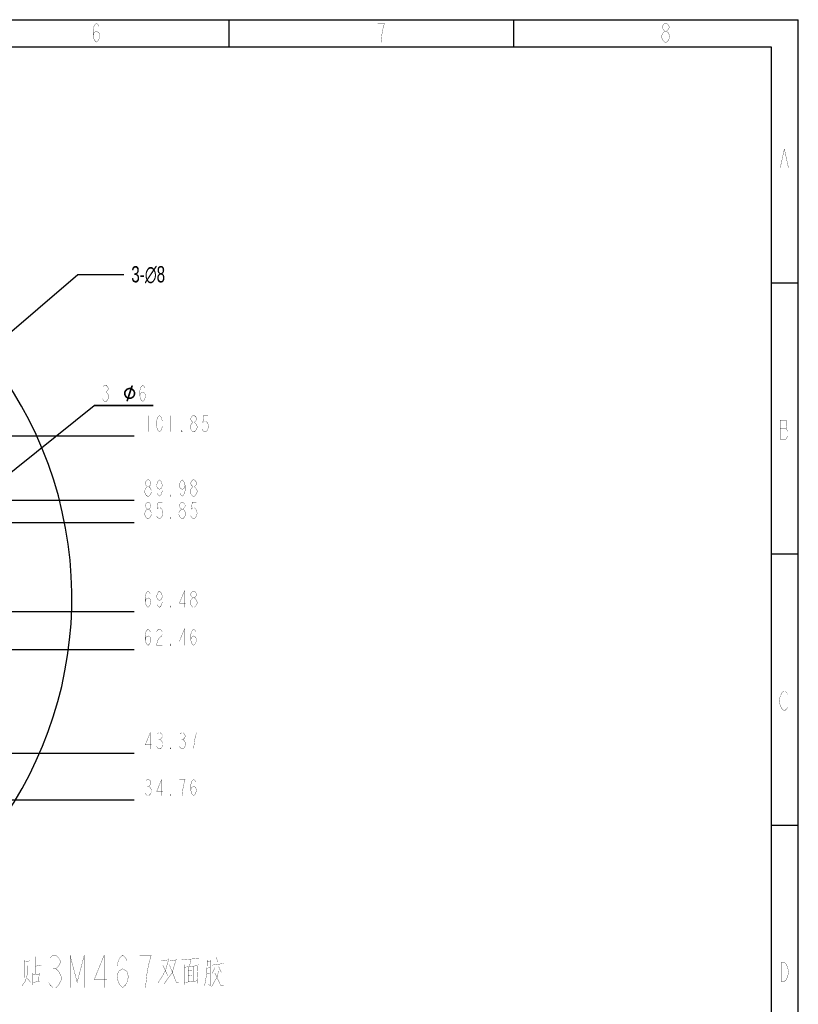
# Model space of a CAD drawing. Header units: millimetres. Extents: x 0 to 421, y 0 to 297.
# Tile 8 of 8: x 276 to 420, y 115 to 297. Entities that reach past the tile are written whole.
import ezdxf

# ---------------------------------------------------------------- set-up
doc = ezdxf.new("R2010")
doc.units = ezdxf.units.MM
doc.header["$LTSCALE"] = 23.1
doc.header["$PDMODE"] = 3
doc.header["$PDSIZE"] = 0.12
doc.layers.get('0').update_dxf_attribs({"linetype": 'CONTINUOUS'})
doc.layers.get('Defpoints').update_dxf_attribs({"linetype": 'CONTINUOUS'})
for name, color, linetype in [('11KW_MOTOR_DDXF_CONTINUOUS_LINE', 7, 'CONTINUOUS'), ('11KW_MOTOR_DRIVE_JDXF_DIMENSION', 7, 'CONTINUOUS'), ('13KW_HVAC_JY_DXF_FORMAT', 7, 'CONTINUOUS'), ('13KW_HVAC_JY_DXF_TEXT', 7, 'CONTINUOUS')]:
    doc.layers.add(name, color=color, linetype=linetype)
doc.styles.get("Standard").update_dxf_attribs({"font": 'txt', "width": 0.7})
doc.dimstyles.new('DIMSTYLE_2', dxfattribs={"dimtxt": 3, "dimasz": 2, "dimexe": 1.5, "dimexo": 1, "dimtad": 1, "dimdsep": 46, "dimtxsty": 'Standard', "dimblk": '_FILLED', "dimblk1": '_FILLED', "dimblk2": '_FILLED', "dimcen": 0.09, "dimazin": 2, "dimtp": 0.01, "dimtm": 0.01, "dimtfac": 1, "dimtofl": 0, "dimtmove": 0, "dimatfit": 1, "dimldrblk": '_FILLED', "dimfxl": 0, "dimtolj": 1, "dimarcsym": 0})
doc.dimstyles.new('DIMSTYLE_3', dxfattribs={"dimtxt": 3, "dimasz": 2, "dimexe": 1.5, "dimexo": 1, "dimgap": 0.75, "dimtad": 0, "dimtih": 1, "dimtoh": 1, "dimdsep": 46, "dimtxsty": 'Standard', "dimblk": '_FILLED', "dimblk1": '_FILLED', "dimblk2": '_FILLED', "dimcen": 0.09, "dimazin": 2, "dimtp": 0.01, "dimtm": 0.01, "dimtfac": 1, "dimtofl": 0, "dimtmove": 0, "dimatfit": 3, "dimldrblk": '_FILLED', "dimfxl": 0, "dimtolj": 1, "dimarcsym": 0})
doc.dimstyles.get("Standard").update_dxf_attribs({"dimtxt": 3, "dimasz": 2, "dimexe": 1.5, "dimexo": 1, "dimtad": 1, "dimdsep": 46, "dimtxsty": 'Standard', "dimblk": '_FILLED', "dimblk1": '_FILLED', "dimblk2": '_FILLED', "dimcen": 0.09, "dimazin": 2, "dimtol": 1, "dimtp": 0.01, "dimtm": 0.01, "dimtfac": 1, "dimtofl": 0, "dimtmove": 0, "dimatfit": 3, "dimldrblk": '_FILLED', "dimfxl": 0, "dimtolj": 1, "dimarcsym": 0})

# ---------------------------------------------------------------- blocks, each defined once
blk = doc.blocks.new('*D20')
at = {"layer": '11KW_MOTOR_DRIVE_JDXF_DIMENSION', "color": 2, "linetype": 'Continuous'}
blk.add_line((268.18, 204.26), (297.52, 204.26), dxfattribs=at)
blk = doc.blocks.new('_FILLED')
at = {"color": 0, "linetype": 'ByBlock'}
blk.add_solid([(0, 0), (-1, 0.125), (-1, -0.125)], dxfattribs=at)
blk = doc.blocks.new('*D21')
at = {"layer": '11KW_MOTOR_DRIVE_JDXF_DIMENSION', "color": 2, "linetype": 'Continuous'}
blk.add_line((211.84, 161.78), (297.52, 161.78), dxfattribs=at)
blk = doc.blocks.new('*D22')
at = {"layer": '11KW_MOTOR_DRIVE_JDXF_DIMENSION', "color": 2, "linetype": 'Continuous'}
blk.add_line((242.85, 208.39), (297.52, 208.39), dxfattribs=at)
blk = doc.blocks.new('*D23')
at = {"layer": '11KW_MOTOR_DRIVE_JDXF_DIMENSION', "color": 2, "linetype": 'Continuous'}
blk.add_line((235.57, 153.17), (297.52, 153.17), dxfattribs=at)
blk = doc.blocks.new('*D30')
at = {"layer": '11KW_MOTOR_DRIVE_JDXF_DIMENSION', "color": 2, "linetype": 'Continuous'}
for p, q in [((265.54, 206.14), (290.13, 225.85)), ((290.13, 225.85), (301.03, 225.85)), ((301.03, 225.85), (290.13, 225.85))]:
    blk.add_line(p, q, dxfattribs=at)
at = {"layer": '11KW_MOTOR_DRIVE_JDXF_DIMENSION', "color": 2, "linetype": 'Continuous', "xscale": 2, "yscale": 2, "zscale": 2, "rotation": 218.7178261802}
blk.add_blockref('_FILLED', (265.54, 206.14), dxfattribs=at)
blk = doc.blocks.new('*D42')
at = {"layer": '11KW_MOTOR_DRIVE_JDXF_DIMENSION', "color": 2, "linetype": 'Continuous'}
blk.add_line((242.46, 180.87), (297.52, 180.87), dxfattribs=at)
blk = doc.blocks.new('*D43')
at = {"layer": '11KW_MOTOR_DRIVE_JDXF_DIMENSION', "color": 2, "linetype": 'Continuous'}
blk.add_line((257.51, 187.89), (297.52, 187.89), dxfattribs=at)
blk = doc.blocks.new('*D47')
at = {"layer": '11KW_MOTOR_DRIVE_JDXF_DIMENSION', "color": 2, "linetype": 'Continuous'}
blk.add_line((243.16, 220.26), (297.52, 220.26), dxfattribs=at)
blk = doc.blocks.new('*D53')
at = {"layer": '11KW_MOTOR_DRIVE_JDXF_DIMENSION', "color": 0, "linetype": 'Continuous', "lineweight": -2}
for p, q in [((287.14, 249.96), (242.8, 212.27)), ((295.61, 249.96), (287.14, 249.96))]:
    blk.add_line(p, q, dxfattribs=at)
at = {"layer": 'Defpoints', "color": 0, "linetype": 'Continuous'}
for p in [(241.28, 210.98), (235.18, 205.8)]:
    blk.add_point(p, dxfattribs=at)
at = {"layer": '11KW_MOTOR_DRIVE_JDXF_DIMENSION', "color": 0, "linetype": 'Continuous', "lineweight": -2, "xscale": 2, "yscale": 2, "zscale": 2, "rotation": 220.3625546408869}
blk.add_blockref('_FILLED', (241.28, 210.98), dxfattribs=at)
at = {"layer": '11KW_MOTOR_DRIVE_JDXF_DIMENSION', "color": 0, "linetype": 'Continuous', "insert": (300.09, 249.96), "char_height": 3, "attachment_point": 5}
blk.add_mtext('\\A1;3-∅8', dxfattribs=at)

msp = doc.modelspace()

# ---------------------------------------------------------------- linework, layer by layer
at = {"layer": '11KW_MOTOR_DDXF_CONTINUOUS_LINE', "color": 7, "linetype": 'Continuous'}
msp.add_arc((214.00947, 190.40994), 72, 300.2136481, 239.7863519, dxfattribs=at)
at = {"layer": '11KW_MOTOR_DRIVE_JDXF_DIMENSION', "color": 2, "linetype": 'Continuous', "const_width": 0.05}
for points in [[(291.78439, 229.35054), (292.04689, 229.60053), (292.30939, 229.60053), (292.57189, 229.35054), (292.70314, 229.10052), (292.70314, 228.85053), (292.57189, 228.60054), (292.30939, 228.35053), (292.57189, 228.10054), (292.83439, 227.60053)], [(298.55194, 227.60053), (298.68319, 228.10054), (299.07694, 228.35053), (299.47069, 228.10054), (299.60194, 227.60053), (299.47069, 227.10052), (299.33944, 226.85053), (299.07694, 226.60052), (298.81444, 226.85053), (298.68319, 227.10052), (298.55194, 227.60053), (298.55194, 228.60054), (298.68319, 229.10052), (298.81444, 229.35054), (299.07694, 229.60053), (299.33944, 229.35054), (299.47069, 229.10052)], [(292.83439, 227.60053), (292.83439, 227.35054), (292.70314, 227.10052), (292.57189, 226.85053), (292.30939, 226.60052), (292.04689, 226.60052), (291.78439, 226.85053), (291.65314, 227.10052)], [(292.04689, 228.35053), (292.30939, 228.35053)], [(293.88439, 228.10054), (294.67189, 228.10054)], [(300.06862, 224.00502), (300.06862, 221.00501)], [(302.16862, 221.00501), (301.90612, 221.25503), (301.77487, 221.50502), (301.64362, 222.00502), (301.64362, 223.00501), (301.77487, 223.50502), (301.90612, 223.75503), (302.16862, 224.00502), (302.43112, 223.75503), (302.56237, 223.50502), (302.69362, 223.00501), (302.69362, 222.00502), (302.56237, 221.50502), (302.43112, 221.25503), (302.16862, 221.00501)], [(304.26862, 224.00502), (304.26862, 221.00501)], [(308.33737, 222.75502), (308.07487, 223.00501), (307.94362, 223.25503), (307.94362, 223.50502), (308.07487, 223.75503), (308.33737, 224.00502), (308.59987, 224.00502), (308.86237, 223.75503), (308.99362, 223.50502), (308.99362, 223.25503), (308.86237, 223.00501), (308.59987, 222.75502)], [(311.09362, 224.00502), (310.30612, 224.00502), (310.17487, 222.75502), (310.43737, 223.00501), (310.69987, 223.00501), (310.96237, 222.75502), (311.09362, 222.50503), (311.22487, 222.00502), (311.09362, 221.50502), (310.96237, 221.25503), (310.69987, 221.00501), (310.43737, 221.00501), (310.17487, 221.25503), (310.04362, 221.50502)], [(308.07487, 221.25503), (307.81237, 221.75503), (307.81237, 222.00502), (307.94362, 222.25501), (308.07487, 222.50503), (308.33737, 222.75502), (308.59987, 222.75502), (308.86237, 222.50503), (309.12487, 222.00502)], [(309.12487, 222.00502), (309.12487, 221.75503), (308.99362, 221.50502), (308.86237, 221.25503), (308.59987, 221.00501), (308.33737, 221.00501)], [(306.36862, 221.00501), (306.23737, 221.00501), (306.23737, 221.25503), (306.36862, 221.00501)], [(308.33737, 221.00501), (308.07487, 221.25503)], [(299.41237, 210.13751), (299.67487, 210.63749), (299.93737, 210.88751), (300.19987, 210.88751), (300.46237, 210.63749)], [(299.93737, 210.88751), (299.67487, 211.1375), (299.54362, 211.38751), (299.54362, 211.6375), (299.67487, 211.8875), (299.93737, 212.13751), (300.19987, 212.13751), (300.46237, 211.8875), (300.59362, 211.6375), (300.59362, 211.38751), (300.46237, 211.1375), (300.19987, 210.88751)], [(300.46237, 210.63749), (300.72487, 210.13751), (300.72487, 209.8875)], [(302.69362, 211.1375), (302.56237, 210.63749), (302.16862, 210.3875), (301.77487, 210.63749), (301.64362, 211.1375), (301.77487, 211.6375), (301.90612, 211.8875), (302.16862, 212.13751), (302.43112, 211.8875), (302.56237, 211.6375), (302.69362, 211.1375), (302.69362, 210.13751), (302.56237, 209.63751), (302.43112, 209.38749), (302.16862, 209.1375), (301.90612, 209.38749), (301.77487, 209.63751)], [(306.89362, 211.1375), (306.76237, 210.63749), (306.36862, 210.3875), (305.97487, 210.63749), (305.84362, 211.1375), (305.97487, 211.6375), (306.10612, 211.8875), (306.36862, 212.13751), (306.63112, 211.8875), (306.76237, 211.6375), (306.89362, 211.1375), (306.89362, 210.13751), (306.76237, 209.63751), (306.63112, 209.38749), (306.36862, 209.1375), (306.10612, 209.38749), (305.97487, 209.63751)], [(307.81237, 210.13751), (308.07487, 210.63749), (308.33737, 210.88751), (308.59987, 210.88751), (308.86237, 210.63749)], [(308.33737, 210.88751), (308.07487, 211.1375), (307.94362, 211.38751), (307.94362, 211.6375), (308.07487, 211.8875), (308.33737, 212.13751), (308.59987, 212.13751), (308.86237, 211.8875), (308.99362, 211.6375), (308.99362, 211.38751), (308.86237, 211.1375), (308.59987, 210.88751)], [(308.86237, 210.63749), (309.12487, 210.13751), (309.12487, 209.8875), (308.99362, 209.63751), (308.86237, 209.38749), (308.59987, 209.1375), (308.33737, 209.1375)], [(299.41237, 209.8875), (299.41237, 210.13751)], [(299.93737, 209.1375), (299.67487, 209.38749), (299.41237, 209.8875)], [(300.72487, 209.8875), (300.46237, 209.38749), (300.19987, 209.1375), (299.93737, 209.1375)], [(304.26862, 209.1375), (304.13737, 209.1375), (304.13737, 209.38749), (304.26862, 209.1375)], [(307.81237, 209.8875), (307.81237, 210.13751)], [(308.33737, 209.1375), (308.07487, 209.38749), (307.81237, 209.8875)], [(299.93737, 206.76421), (299.67487, 207.01422), (299.54362, 207.26421), (299.54362, 207.51423), (299.67487, 207.76422), (299.93737, 208.01421), (300.19987, 208.01421), (300.46237, 207.76422), (300.59362, 207.51423), (300.59362, 207.26421), (300.46237, 207.01422), (300.19987, 206.76421)], [(302.69362, 208.01421), (301.90612, 208.01421), (301.77487, 206.76421), (302.03737, 207.01422), (302.29987, 207.01422), (302.56237, 206.76421), (302.69362, 206.51422), (302.82487, 206.01421), (302.69362, 205.51423), (302.56237, 205.26422), (302.29987, 205.01422), (302.03737, 205.01422), (301.77487, 205.26422), (301.64362, 205.51423)], [(306.23737, 206.76421), (305.97487, 207.01422), (305.84362, 207.26421), (305.84362, 207.51423), (305.97487, 207.76422), (306.23737, 208.01421), (306.49987, 208.01421), (306.76237, 207.76422), (306.89362, 207.51423), (306.89362, 207.26421), (306.76237, 207.01422), (306.49987, 206.76421)], [(308.99362, 208.01421), (308.20612, 208.01421), (308.07487, 206.76421), (308.33737, 207.01422), (308.59987, 207.01422), (308.86237, 206.76421), (308.99362, 206.51422), (309.12487, 206.01421), (308.99362, 205.51423), (308.86237, 205.26422), (308.59987, 205.01422), (308.33737, 205.01422), (308.07487, 205.26422), (307.94362, 205.51423)], [(299.41237, 205.76422), (299.41237, 206.01421), (299.67487, 206.51422)], [(299.93737, 205.01422), (299.67487, 205.26422), (299.41237, 205.76422)], [(299.67487, 206.51422), (299.93737, 206.76421), (300.19987, 206.76421), (300.46237, 206.51422)], [(300.72487, 205.76422), (300.46237, 205.26422), (300.19987, 205.01422), (299.93737, 205.01422)], [(300.46237, 206.51422), (300.72487, 206.01421), (300.72487, 205.76422)], [(304.26862, 205.01422), (304.13737, 205.01422), (304.13737, 205.26422), (304.26862, 205.01422)], [(305.71237, 205.76422), (305.71237, 206.01421), (305.97487, 206.51422)], [(306.23737, 205.01422), (305.97487, 205.26422), (305.71237, 205.76422)], [(305.97487, 206.51422), (306.23737, 206.76421), (306.49987, 206.76421), (306.76237, 206.51422)], [(307.02487, 205.76422), (306.76237, 205.26422), (306.49987, 205.01422), (306.23737, 205.01422)], [(306.76237, 206.51422), (307.02487, 206.01421), (307.02487, 205.76422)], [(299.54362, 189.64231), (299.67487, 190.14232), (300.06862, 190.39231), (300.46237, 190.14232), (300.59362, 189.64231), (300.46237, 189.14233), (300.33112, 188.89232), (300.06862, 188.64233), (299.80612, 188.89232), (299.67487, 189.14233), (299.54362, 189.64231), (299.54362, 190.64232), (299.67487, 191.14233), (299.80612, 191.39232), (300.06862, 191.64231), (300.33112, 191.39232), (300.46237, 191.14233)], [(302.69362, 190.64232), (302.56237, 190.14232), (302.16862, 189.89233), (301.77487, 190.14232), (301.64362, 190.64232), (301.77487, 191.14233), (301.90612, 191.39232), (302.16862, 191.64231), (302.43112, 191.39232), (302.56237, 191.14233), (302.69362, 190.64232), (302.69362, 189.64231), (302.56237, 189.14233), (302.43112, 188.89232), (302.16862, 188.64233), (301.90612, 188.89232), (301.77487, 189.14233)], [(306.76237, 188.64233), (306.76237, 191.64231), (305.84362, 189.39232), (307.02487, 189.39232)], [(308.33737, 190.39231), (308.07487, 190.64232), (307.94362, 190.89231), (307.94362, 191.14233), (308.07487, 191.39232), (308.33737, 191.64231), (308.59987, 191.64231), (308.86237, 191.39232), (308.99362, 191.14233), (308.99362, 190.89231), (308.86237, 190.64232), (308.59987, 190.39231)], [(304.26862, 188.64233), (304.13737, 188.64233), (304.13737, 188.89232), (304.26862, 188.64233)], [(307.81237, 189.39232), (307.81237, 189.64231), (308.07487, 190.14232)], [(308.33737, 188.64233), (308.07487, 188.89232), (307.81237, 189.39232)], [(308.07487, 190.14232), (308.33737, 190.39231), (308.59987, 190.39231), (308.86237, 190.14232)], [(309.12487, 189.39232), (308.86237, 188.89232), (308.59987, 188.64233), (308.33737, 188.64233)], [(308.86237, 190.14232), (309.12487, 189.64231), (309.12487, 189.39232)], [(299.54362, 182.62435), (299.67487, 183.12435), (300.06862, 183.37436), (300.46237, 183.12435), (300.59362, 182.62435), (300.46237, 182.12435), (300.33112, 181.87435), (300.06862, 181.62435), (299.80612, 181.87435), (299.67487, 182.12435), (299.54362, 182.62435), (299.54362, 183.62435), (299.67487, 184.12435), (299.80612, 184.37435), (300.06862, 184.62435), (300.33112, 184.37435), (300.46237, 184.12435)], [(302.56237, 183.37436), (302.03737, 182.87435), (301.77487, 182.37434), (301.64362, 181.62435), (302.69362, 181.62435)], [(301.64362, 184.12435), (301.77487, 184.37435), (302.03737, 184.62435), (302.29987, 184.62435), (302.56237, 184.37435), (302.69362, 184.12435), (302.69362, 183.62435), (302.56237, 183.37436)], [(306.76237, 181.62435), (306.76237, 184.62435), (305.84362, 182.37434), (307.02487, 182.37434)], [(307.94362, 182.62435), (308.07487, 183.12435), (308.46862, 183.37436), (308.86237, 183.12435), (308.99362, 182.62435), (308.86237, 182.12435), (308.73112, 181.87435), (308.46862, 181.62435), (308.20612, 181.87435), (308.07487, 182.12435), (307.94362, 182.62435), (307.94362, 183.62435), (308.07487, 184.12435), (308.20612, 184.37435), (308.46862, 184.62435), (308.73112, 184.37435), (308.86237, 184.12435)], [(304.26862, 181.62435), (304.13737, 181.62435), (304.13737, 181.87435), (304.26862, 181.62435)], [(300.46237, 162.52536), (300.46237, 165.52536), (299.54362, 163.27535), (300.72487, 163.27535)], [(301.77487, 165.27535), (302.03737, 165.52536), (302.29987, 165.52536), (302.56237, 165.27535), (302.69362, 165.02535), (302.69362, 164.77536), (302.56237, 164.52536), (302.29987, 164.27535), (302.56237, 164.02535)], [(305.97487, 165.27535), (306.23737, 165.52536), (306.49987, 165.52536), (306.76237, 165.27535), (306.89362, 165.02535), (306.89362, 164.77536), (306.76237, 164.52536), (306.49987, 164.27535), (306.76237, 164.02535)], [(308.73112, 164.52536), (308.99362, 165.52536), (307.94362, 165.52536)], [(302.03737, 164.27535), (302.29987, 164.27535)], [(302.56237, 164.02535), (302.82487, 163.52536), (302.82487, 163.27535)], [(306.23737, 164.27535), (306.49987, 164.27535)], [(306.76237, 164.02535), (307.02487, 163.52536), (307.02487, 163.27535)], [(308.46862, 162.52536), (308.59987, 163.77536), (308.73112, 164.52536)], [(302.82487, 163.27535), (302.56237, 162.77535), (302.29987, 162.52536), (302.03737, 162.52536), (301.77487, 162.77535), (301.64362, 163.02535)], [(304.26862, 162.52536), (304.13737, 162.52536), (304.13737, 162.77535), (304.26862, 162.52536)], [(307.02487, 163.27535), (306.76237, 162.77535), (306.49987, 162.52536), (306.23737, 162.52536), (305.97487, 162.77535), (305.84362, 163.02535)], [(299.67487, 156.66534), (299.93737, 156.91534), (300.19987, 156.91534), (300.46237, 156.66534), (300.59362, 156.41534), (300.59362, 156.16533), (300.46237, 155.91534), (300.19987, 155.66534), (300.46237, 155.41534), (300.72487, 154.91534)], [(302.56237, 153.91533), (302.56237, 156.91534), (301.64362, 154.66534), (302.82487, 154.66534)], [(306.89362, 156.91534), (305.84362, 156.91534)], [(306.36862, 153.91533), (306.49987, 155.16533), (306.63112, 155.91534), (306.89362, 156.91534)], [(307.94362, 154.91534), (308.07487, 155.41534), (308.46862, 155.66534), (308.86237, 155.41534), (308.99362, 154.91534), (308.86237, 154.41534), (308.73112, 154.16533), (308.46862, 153.91533), (308.20612, 154.16533), (308.07487, 154.41534), (307.94362, 154.91534), (307.94362, 155.91534), (308.07487, 156.41534), (308.20612, 156.66534), (308.46862, 156.91534), (308.73112, 156.66534), (308.86237, 156.41534)], [(300.72487, 154.66534), (300.46237, 154.16533), (300.19987, 153.91533), (299.93737, 153.91533), (299.67487, 154.16533), (299.54362, 154.41534)], [(299.93737, 155.66534), (300.19987, 155.66534)], [(300.72487, 154.91534), (300.72487, 154.66534)], [(304.26862, 153.91533), (304.13737, 153.91533), (304.13737, 154.16533), (304.26862, 153.91533)]]:
    msp.add_lwpolyline(points, dxfattribs=at)
at = {"layer": '11KW_MOTOR_DRIVE_JDXF_DIMENSION', "color": 2, "linetype": 'Continuous'}
for points in [[(296.57614, 228.83253), (296.48014, 228.80853), (295.83214, 228.71253)], [(296.57614, 228.83253), (295.83214, 228.71253), (295.92814, 228.83253)], [(296.48014, 228.80853), (296.38414, 228.78453), (295.83214, 228.71253)], [(296.38414, 228.78453), (296.28814, 228.73653), (295.83214, 228.71253)], [(295.92814, 228.83253), (296.02414, 228.90453), (297.29614, 228.92853)], [(296.57614, 228.83253), (295.92814, 228.83253), (297.29614, 228.92853)], [(297.29614, 228.92853), (296.02414, 228.90453), (296.14414, 229.00053)], [(297.12814, 229.02453), (296.14414, 229.00053), (296.26414, 229.04853)], [(296.14414, 229.00053), (297.12814, 229.02453), (297.29614, 228.92853)], [(296.26414, 229.04853), (296.38414, 229.09653), (296.84014, 229.12053)], [(297.12814, 229.02453), (296.26414, 229.04853), (296.84014, 229.12053)], [(297.03214, 228.73653), (296.28814, 227.44053), (296.74414, 228.83253)], [(296.74414, 229.12053), (296.84014, 229.12053), (296.38414, 229.09653)], [(296.74414, 229.12053), (296.38414, 229.09653), (296.52814, 229.12053)], [(296.52814, 229.12053), (296.67214, 229.14453), (296.74414, 229.12053)], [(296.67214, 228.83253), (296.57614, 228.83253), (297.29614, 228.92853)], [(296.69614, 228.83253), (296.67214, 228.83253), (297.29614, 228.92853)], [(296.74414, 228.83253), (296.69614, 228.83253), (297.29614, 228.92853)], [(296.74414, 228.83253), (297.29614, 228.92853), (297.44014, 228.78453)], [(296.74414, 228.83253), (297.44014, 228.78453), (297.03214, 228.73653)], [(297.24814, 229.48053), (297.27214, 229.43253), (296.84014, 229.12053)], [(297.24814, 229.48053), (296.84014, 229.12053), (296.96014, 229.48053)], [(297.27214, 229.43253), (297.24814, 229.38453), (296.84014, 229.12053)], [(296.84014, 229.12053), (297.24814, 229.38453), (297.12814, 229.02453)], [(297.22414, 229.52853), (296.96014, 229.48053), (296.98414, 229.52853)], [(296.96014, 229.48053), (297.22414, 229.52853), (297.24814, 229.48053)], [(297.20014, 229.55253), (296.98414, 229.52853), (297.03214, 229.55253)], [(296.98414, 229.52853), (297.20014, 229.55253), (297.22414, 229.52853)], [(297.15214, 229.57653), (297.03214, 229.55253), (297.05614, 229.57653)], [(297.03214, 229.55253), (297.15214, 229.57653), (297.20014, 229.55253)], [(297.12814, 228.68853), (297.03214, 228.73653), (297.44014, 228.78453)], [(297.05614, 229.57653), (297.10414, 229.60053), (297.15214, 229.57653)], [(297.12814, 228.68853), (297.44014, 228.78453), (297.56014, 228.64053)], [(295.95214, 228.28053), (295.61614, 228.23253), (295.64014, 228.35253)], [(295.61614, 228.23253), (295.95214, 228.28053), (295.92814, 228.18453)], [(295.92814, 228.18453), (295.61614, 228.08853), (295.61614, 228.23253)], [(295.61614, 228.08853), (295.92814, 228.18453), (295.90414, 228.08853)], [(295.90414, 228.08853), (295.92814, 227.99253), (295.61614, 227.94453)], [(295.90414, 228.08853), (295.61614, 227.94453), (295.61614, 228.08853)], [(295.61614, 227.94453), (295.92814, 227.99253), (295.95214, 227.89653)], [(295.95214, 227.89653), (295.66414, 227.80053), (295.61614, 227.94453)], [(296.02414, 228.47253), (295.64014, 228.35253), (295.68814, 228.49653)], [(296.02414, 228.47253), (295.97614, 228.37653), (295.64014, 228.35253)], [(295.64014, 228.35253), (295.97614, 228.37653), (295.95214, 228.28053)], [(295.66414, 227.80053), (295.95214, 227.89653), (295.97614, 227.80053)], [(295.97614, 227.80053), (295.71214, 227.65653), (295.66414, 227.80053)], [(296.14414, 228.61653), (296.07214, 228.54453), (295.68814, 228.49653)], [(296.14414, 228.61653), (295.68814, 228.49653), (295.76014, 228.61653)], [(295.68814, 228.49653), (296.07214, 228.54453), (296.02414, 228.47253)], [(295.97614, 227.80053), (296.02414, 227.70453), (295.71214, 227.65653)], [(295.71214, 227.65653), (296.02414, 227.70453), (296.07214, 227.63253)], [(296.07214, 227.63253), (295.78414, 227.53653), (295.71214, 227.65653)], [(296.21614, 228.68853), (295.76014, 228.61653), (295.83214, 228.71253)], [(295.76014, 228.61653), (296.21614, 228.68853), (296.14414, 228.61653)], [(296.07214, 227.63253), (296.14414, 227.56053), (295.78414, 227.53653)], [(295.78414, 227.53653), (296.14414, 227.56053), (296.21614, 227.48853)], [(296.21614, 227.48853), (295.85614, 227.41653), (295.78414, 227.53653)], [(295.83214, 228.71253), (296.28814, 228.73653), (296.21614, 228.68853)], [(296.21614, 227.48853), (296.28814, 227.44053), (295.85614, 227.41653)], [(296.57614, 227.34453), (295.85614, 227.41653), (296.28814, 227.44053)], [(296.57614, 227.34453), (295.95214, 227.32053), (295.85614, 227.41653)], [(296.76814, 227.34453), (297.41614, 227.34453), (295.95214, 227.32053)], [(296.67214, 227.34453), (296.76814, 227.34453), (295.95214, 227.32053)], [(296.62414, 227.34453), (296.67214, 227.34453), (295.95214, 227.32053)], [(296.57614, 227.34453), (296.62414, 227.34453), (295.95214, 227.32053)], [(295.95214, 227.32053), (297.41614, 227.34453), (297.29614, 227.27253)], [(297.29614, 227.27253), (296.07214, 227.22453), (295.95214, 227.32053)], [(296.07214, 227.22453), (297.29614, 227.27253), (297.20014, 227.17653)], [(297.20014, 227.17653), (296.19214, 227.15253), (296.07214, 227.22453)], [(296.48014, 227.05653), (296.07214, 226.79253), (296.19214, 227.15253)], [(296.07214, 226.74453), (296.07214, 226.79253), (296.48014, 227.05653)], [(296.07214, 226.69653), (296.07214, 226.74453), (296.48014, 227.05653)], [(296.07214, 226.69653), (296.48014, 227.05653), (296.36014, 226.69653)], [(296.19214, 227.15253), (297.20014, 227.17653), (297.05614, 227.12853)], [(296.19214, 227.15253), (297.05614, 227.12853), (296.48014, 227.05653)], [(296.28814, 227.44053), (297.03214, 228.73653), (296.57614, 227.34453)], [(297.05614, 227.12853), (296.93614, 227.08053), (296.48014, 227.05653)], [(296.67214, 227.05653), (296.48014, 227.05653), (296.93614, 227.08053)], [(296.67214, 227.05653), (296.93614, 227.08053), (296.81614, 227.05653)], [(296.76814, 227.34453), (296.86414, 227.36853), (297.48814, 227.46453)], [(296.76814, 227.34453), (297.48814, 227.46453), (297.41614, 227.34453)], [(296.86414, 227.36853), (296.96014, 227.39253), (297.48814, 227.46453)], [(296.96014, 227.39253), (297.03214, 227.44053), (297.48814, 227.46453)], [(297.48814, 227.46453), (297.03214, 227.44053), (297.12814, 227.48853)], [(297.56014, 228.64053), (297.20014, 228.61653), (297.12814, 228.68853)], [(297.58414, 227.56053), (297.12814, 227.48853), (297.20014, 227.56053)], [(297.12814, 227.48853), (297.58414, 227.56053), (297.48814, 227.46453)], [(297.24814, 228.54453), (297.20014, 228.61653), (297.56014, 228.64053)], [(297.20014, 227.56053), (297.24814, 227.63253), (297.63214, 227.68053)], [(297.20014, 227.56053), (297.63214, 227.68053), (297.58414, 227.56053)], [(297.32014, 228.47253), (297.24814, 228.54453), (297.56014, 228.64053)], [(297.63214, 227.68053), (297.24814, 227.63253), (297.32014, 227.70453)], [(297.32014, 228.47253), (297.56014, 228.64053), (297.63214, 228.47253)], [(297.63214, 228.47253), (297.36814, 228.37653), (297.32014, 228.47253)], [(297.32014, 227.70453), (297.36814, 227.80053), (297.68014, 227.82453)], [(297.32014, 227.70453), (297.68014, 227.82453), (297.63214, 227.68053)], [(297.39214, 228.28053), (297.36814, 228.37653), (297.63214, 228.47253)], [(297.68014, 227.82453), (297.36814, 227.80053), (297.39214, 227.89653)], [(297.39214, 228.28053), (297.63214, 228.47253), (297.70414, 228.28053)], [(297.70414, 228.28053), (297.41614, 228.18453), (297.39214, 228.28053)], [(297.70414, 227.94453), (297.39214, 227.89653), (297.41614, 227.99253)], [(297.39214, 227.89653), (297.70414, 227.94453), (297.68014, 227.82453)], [(297.41614, 228.08853), (297.41614, 228.18453), (297.70414, 228.28053)], [(297.41614, 228.08853), (297.70414, 228.28053), (297.70414, 228.08853)], [(297.70414, 228.08853), (297.41614, 227.99253), (297.41614, 228.08853)], [(297.41614, 227.99253), (297.70414, 228.08853), (297.70414, 227.94453)], [(296.36014, 226.69653), (296.09614, 226.64853), (296.07214, 226.69653)], [(296.09614, 226.64853), (296.36014, 226.69653), (296.33614, 226.64853)], [(296.33614, 226.64853), (296.12014, 226.62453), (296.09614, 226.64853)], [(296.12014, 226.62453), (296.33614, 226.64853), (296.31214, 226.62453)], [(296.31214, 226.62453), (296.16814, 226.60053), (296.12014, 226.62453)], [(296.21614, 226.60053), (296.16814, 226.60053), (296.31214, 226.62453)], [(296.21614, 226.60053), (296.31214, 226.62453), (296.26414, 226.60053)]]:
    msp.add_solid(points, dxfattribs=at)
at = {"layer": '13KW_HVAC_JY_DXF_FORMAT', "color": 2, "linetype": 'Continuous'}
for p, q in [((0, 297), (420, 297)), ((315, 292), (315, 297)), ((367.5, 292), (367.5, 297)), ((420, 0), (420, 297)), ((415, 248.5), (420, 248.5)), ((415, 198.5), (420, 198.5)), ((415, 148.5), (420, 148.5))]:
    msp.add_line(p, q, dxfattribs=at)
at = {"layer": '13KW_HVAC_JY_DXF_FORMAT', "color": 7, "linetype": 'Continuous'}
for p, q in [((25, 292), (415, 292)), ((415, 292), (415, 5))]:
    msp.add_line(p, q, dxfattribs=at)
at = {"layer": '13KW_HVAC_JY_DXF_FORMAT', "color": 2, "linetype": 'Continuous', "const_width": 0.05}
for points in [[(289.93112, 294.01367), (290.08424, 294.59702), (290.54361, 294.88866), (291.00299, 294.59702), (291.15613, 294.01367), (291.00299, 293.43033), (290.84987, 293.13868), (290.54361, 292.84701), (290.23738, 293.13868), (290.08424, 293.43033), (289.93112, 294.01367), (289.93112, 295.18033), (290.08424, 295.76368), (290.23738, 296.05533), (290.54361, 296.347), (290.84987, 296.05533), (291.00299, 295.76368)], [(343.04361, 292.84701), (343.19676, 294.30534), (343.34987, 295.18033), (343.50299, 295.76368), (343.65613, 296.347), (342.43112, 296.347)], [(395.3905, 294.88866), (395.08424, 295.18033), (394.93112, 295.47201), (394.93112, 295.76368), (395.08424, 296.05533), (395.3905, 296.347), (395.69676, 296.347), (396.00299, 296.05533), (396.15613, 295.76368), (396.15613, 295.47201), (396.00299, 295.18033), (395.69676, 294.88866)], [(394.77801, 294.01367), (395.08424, 294.59702), (395.3905, 294.88866), (395.69676, 294.88866), (396.00299, 294.59702), (396.15613, 294.30534), (396.30925, 294.01367), (396.30925, 293.722)], [(395.3905, 292.84701), (395.08424, 293.13868), (394.93112, 293.43033), (394.77801, 293.722), (394.77801, 294.01367)], [(396.30925, 293.722), (396.00299, 293.13868), (395.69676, 292.84701), (395.3905, 292.84701)], [(416.66071, 269.65544), (417.42632, 273.15543), (418.19195, 269.65544)], [(416.96695, 270.8221), (417.8857, 270.8221)], [(416.66071, 223.15544), (416.66071, 219.65544), (417.73258, 219.65544), (417.8857, 219.94709), (418.03884, 220.23876), (418.03884, 221.11378), (417.8857, 221.40543), (417.73258, 221.6971), (417.8857, 221.98877), (417.8857, 222.86376), (417.73258, 223.15544), (416.66071, 223.15544)], [(416.66071, 221.6971), (417.73258, 221.6971)], [(418.03884, 170.23877), (417.8857, 169.94711), (417.57946, 169.65544), (417.2732, 169.65544), (416.96695, 169.94711), (416.81383, 170.23877), (416.66071, 170.53044), (416.50757, 171.40543), (416.66071, 172.28044), (416.81383, 172.57211), (416.96695, 172.86377), (417.2732, 173.15544), (417.57946, 173.15544), (417.8857, 172.86377), (418.03884, 172.57211)], [(416.81383, 123.15543), (417.42632, 123.15543), (417.73258, 122.86377), (417.8857, 122.5721), (418.03884, 122.28044), (418.19195, 121.40544), (418.03884, 120.53043), (417.73258, 119.9471)], [(417.73258, 119.9471), (417.42632, 119.65544), (416.81383, 119.65544), (416.81383, 123.15543)]]:
    msp.add_lwpolyline(points, dxfattribs=at)
at = {"layer": '13KW_HVAC_JY_DXF_TEXT', "color": 2, "linetype": 'Continuous', "const_width": 0.05}
for points in [[(277.28593, 123.63493), (277.28593, 120.34461)], [(277.28593, 123.3446), (278.28594, 123.44138)], [(278.28594, 123.7317), (278.28594, 120.53815)], [(279.28593, 124.21557), (279.28593, 120.92525)], [(281.99844, 124.00589), (282.52344, 124.5059), (283.04844, 124.5059), (283.57344, 124.00589), (283.83594, 123.5059), (283.83594, 123.00589), (283.57344, 122.5059), (283.04844, 122.00589), (283.57344, 121.50589)], [(285.67344, 118.50589), (285.67344, 124.5059), (286.98594, 119.50589), (288.29844, 124.5059), (288.29844, 118.50589)], [(291.97344, 118.50589), (291.97344, 124.5059), (290.13594, 120.00589), (292.49844, 120.00589)], [(294.33594, 120.50589), (294.59844, 121.50589), (295.38594, 122.00589), (296.17344, 121.50589), (296.43594, 120.50589), (296.17344, 119.50589), (295.91094, 119.00589), (295.38594, 118.50589), (294.86094, 119.00589), (294.59844, 119.50589), (294.33594, 120.50589), (294.33594, 122.5059), (294.59844, 123.5059), (294.86094, 124.00589), (295.38594, 124.5059), (295.91094, 124.00589), (296.17344, 123.5059)], [(300.11094, 122.5059), (300.63594, 124.5059), (298.53594, 124.5059)], [(303.88594, 123.82847), (303.28594, 121.69944), (302.58593, 120.44138), (301.88595, 119.37686)], [(302.48593, 123.44138), (303.78594, 123.63493)], [(305.28594, 123.82847), (304.48593, 121.21557), (302.98593, 119.18331)], [(304.08595, 123.44138), (305.18594, 123.63493)], [(309.58594, 123.92524), (306.28595, 123.63493)], [(307.68594, 122.37687), (307.98594, 123.7317)], [(310.98593, 123.63493), (310.88593, 121.1188)], [(311.58594, 123.63493), (311.58594, 118.89299)], [(312.68595, 124.1188), (312.88593, 123.24783)], [(277.78593, 120.92525), (277.78593, 122.57041)], [(279.28593, 122.47364), (280.38594, 122.66718)], [(282.52344, 122.00589), (283.04844, 122.00589)], [(299.58594, 118.50589), (299.84844, 121.00589), (300.11094, 122.5059)], [(302.78593, 122.66718), (303.68594, 120.7317)], [(303.98595, 122.76395), (305.28594, 119.47364), (305.68594, 119.47364)], [(306.78593, 122.76395), (306.78593, 119.08654)], [(309.18593, 122.57041), (306.78593, 122.28008)], [(307.48594, 122.37687), (307.48594, 119.57041)], [(308.18595, 121.69944), (307.48594, 121.60267)], [(308.38595, 122.37687), (308.38595, 119.66718)], [(309.08593, 119.08654), (309.28593, 122.86074)], [(310.98593, 123.24783), (311.58594, 123.3446)], [(310.98593, 122.08654), (311.48594, 122.28008)], [(311.88594, 122.66718), (313.98594, 122.95751)], [(312.38595, 122.18331), (311.88594, 121.1188)], [(313.08593, 122.37687), (313.58594, 121.31234)], [(277.78593, 120.92525), (277.38593, 119.57041)], [(277.78593, 120.24782), (278.38594, 119.47364)], [(278.78595, 121.21557), (278.78595, 118.98976)], [(278.78595, 120.92525), (279.98594, 121.02202)], [(279.98594, 121.21557), (279.88593, 119.66718)], [(284.09844, 120.00589), (283.57344, 119.00589), (283.04844, 118.50589), (282.52344, 118.50589), (281.99844, 119.00589), (281.73594, 119.50589)], [(283.57344, 121.50589), (284.09844, 120.50589), (284.09844, 120.00589)], [(307.48594, 120.7317), (308.18595, 120.82848)], [(310.88593, 121.1188), (310.48595, 118.79622)], [(310.88593, 121.02202), (311.48594, 121.1188)], [(313.08593, 121.60267), (312.78593, 120.44138), (311.78594, 118.69944)], [(312.38595, 121.21557), (313.48593, 118.89299), (313.98594, 118.89299)], [(277.38593, 119.66718), (276.78595, 118.79622)], [(278.78595, 119.47364), (280.08594, 119.66718)], [(306.78593, 119.47364), (309.08593, 119.76395)], [(311.58594, 118.79622), (311.18593, 119.18331)]]:
    msp.add_lwpolyline(points, dxfattribs=at)

# ---------------------------------------------------------------- dimensions: what is measured, and where the dimension line sits
at = {"layer": '11KW_MOTOR_DRIVE_JDXF_DIMENSION', "color": 2, "linetype": 'Continuous'}
for p1, p2, text, dimstyle, override, picture, middle in [((235.17935, 205.79701), (241.27505, 210.97799), '3-<>', 'Standard', {"dimscale": 1, "dimtad": 0, "dimtoh": 1, "dimdec": 4, "dimcen": 0, "dimadec": 0, "dimtol": 0, "dimtdec": 4, "dimtzin": 0}, '*D53', (300.0887, 249.95936)), ((265.5419, 206.14068), (260.86048, 202.38776), '3-?<>', 'DIMSTYLE_2', {"dimtih": 1, "dimtoh": 1, "dimpost": '<>'}, '*D30', (291.12814, 226.60053))]:
    dim = msp.add_diameter_dim_2p(p1=p1, p2=p2, text=text, dimstyle=dimstyle, override=override, dxfattribs=at)
    dim.commit()
    dim.dimension.update_dxf_attribs({"geometry": picture, "text_midpoint": middle, "dimtype": 163})
for feature_location, offset, origin, picture, middle in [((243.16489, 220.25502), (54.35373, 0), (242.16489, 118.40994), '*D47', (299.01862, 221.00502)), ((242.85275, 208.3875), (54.66588, 0), (241.85275, 118.40994), '*D22', (299.01862, 209.1375)), ((268.18198, 204.26422), (29.33665, 0), (263.20119, 118.40994), '*D20', (299.01862, 205.01422)), ((257.50961, 187.89232), (40.00901, 0), (256.50961, 118.40994), '*D43', (299.01862, 188.64232)), ((242.45945, 180.87435), (55.05917, 0), (241.45945, 118.40994), '*D42', (299.01862, 181.62435)), ((211.83736, 161.77535), (85.68126, 0), (210.83736, 118.40994), '*D21', (299.01862, 162.52535)), ((235.57084, 153.16534), (61.94778, 0), (234.57084, 118.40994), '*D23', (299.01862, 153.91534))]:
    dim = msp.add_ordinate_dim(feature_location=feature_location, offset=offset, dtype=0, origin=origin, dimstyle='DIMSTYLE_3', override={"dimtad": 1, "dimtih": 0, "dimtoh": 0}, dxfattribs=at)
    dim.commit()
    dim.dimension.update_dxf_attribs({"geometry": picture, "text_midpoint": middle})

doc.saveas('drawing.dxf')
